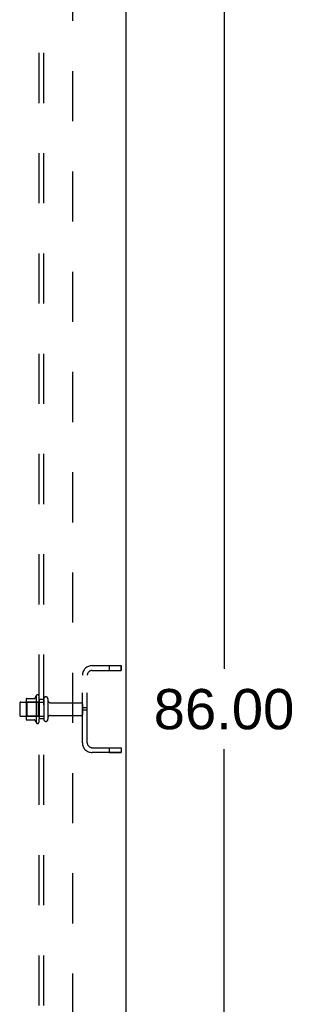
# Model space of a CAD drawing. Header units: inches. Extents: x 0 to 236, y 0 to 153.
# Tile 32 of 36: x 187 to 194, y 44 to 70. Entities that reach past the tile are written whole.
import ezdxf

# ---------------------------------------------------------------- set-up
doc = ezdxf.new("R2010")
doc.units = ezdxf.units.IN
doc.header["$LTSCALE"] = 12.986111
doc.header["$MEASUREMENT"] = 0
doc.linetypes.add('HIDDEN', pattern=[0.2, 0.1, -0.1])
doc.layers.get('0').update_dxf_attribs({"linetype": 'CONTINUOUS'})
for name, color, linetype in [('02___PRT_ALL_AXES', 7, 'CONTINUOUS'), ('DEFAULT_2', 8, 'HIDDEN'), ('DIMENSIONS', 7, 'CONTINUOUS')]:
    doc.layers.add(name, color=color, linetype=linetype)
doc.styles.get("Standard").update_dxf_attribs({"font": 'arial.ttf'})
doc.dimstyles.new('DIMSTYLE_1', dxfattribs={"dimtxt": 1.041667, "dimasz": 1.388889, "dimexe": 0.09, "dimexo": 0.07, "dimgap": 0.0375, "dimtad": 0, "dimtih": 1, "dimtoh": 1, "dimzin": 4, "dimdsep": 46, "dimtxsty": 'Standard', "dimblk": '_FILLED', "dimblk1": '_FILLED', "dimblk2": '_FILLED', "dimcen": 0.09, "dimazin": 1, "dimtfac": 1, "dimtdec": 3, "dimtofl": 0, "dimtmove": 0, "dimatfit": 3, "dimldrblk": '_FILLED', "dimfxl": 1, "dimtolj": 1, "dimtzin": 4, "dimarcsym": 0})

# ---------------------------------------------------------------- blocks, each defined once
blk = doc.blocks.new('_FILLED')
at = {"color": 0, "linetype": 'ByBlock'}
blk.add_solid([(0, 0), (-1, 0.2), (-1, -0.2)], dxfattribs=at)
blk = doc.blocks.new('*D15')
at = {"layer": 'DIMENSIONS', "color": 2, "linetype": 'Continuous'}
for p, q in [((190.183, 94.954), (193.188, 94.954)), ((191.938, 94.954), (191.938, 52.995)), ((191.938, 8.954), (191.938, 50.912)), ((190.183, 8.954), (193.188, 8.954))]:
    blk.add_line(p, q, dxfattribs=at)
at = {"layer": 'DIMENSIONS', "color": 2, "linetype": 'Continuous', "xscale": 1.3888888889, "yscale": 1.3888888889, "zscale": 1.3888888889}
for p, rotation in [((191.938, 94.954), 90), ((191.938, 8.954), 270)]:
    blk.add_blockref('_FILLED', p, dxfattribs=dict(at, rotation=rotation))
at = {"layer": 'DIMENSIONS', "color": 2, "linetype": 'Continuous', "insert": (191.938, 52.474), "char_height": 1.0417, "width": 3.64002, "attachment_point": 2, "line_spacing_factor": 0.9}
blk.add_mtext('86.00', dxfattribs=at)

msp = doc.modelspace()

# ---------------------------------------------------------------- linework, layer by layer
at = {"color": 7, "linetype": 'Continuous'}
msp.add_line((189.398, 94.829), (189.398, 9.079), dxfattribs=at)
at = {"layer": '02___PRT_ALL_AXES', "color": 8, "linetype": 'HIDDEN'}
for p, q in [((188.961, 53.079), (189.273, 53.079)), ((188.961, 53.079), (188.961, 52.954)), ((189.273, 53.079), (189.273, 52.954)), ((188.273, 51.079), (188.273, 52.829)), ((188.398, 51.079), (188.398, 52.829)), ((188.961, 52.954), (189.273, 52.954)), ((187.078, 52.309), (187.078, 51.598)), ((187.148, 52.204), (187.148, 52.288)), ((186.678, 52.137), (187.273, 52.137)), ((187.273, 52.204), (187.148, 52.204)), ((187.148, 52.204), (187.148, 51.704)), ((187.273, 52.204), (187.273, 51.704)), ((187.442, 52.12), (188.243, 52.12)), ((187.442, 51.788), (188.243, 51.788)), ((188.398, 51.985), (188.273, 51.985)), ((188.398, 51.922), (188.273, 51.922)), ((186.678, 51.771), (187.273, 51.771)), ((187.273, 51.704), (187.148, 51.704)), ((187.148, 51.62), (187.148, 51.704)), ((188.961, 50.954), (189.273, 50.954)), ((188.961, 50.954), (188.961, 50.829)), ((188.961, 50.829), (189.273, 50.829)), ((189.273, 50.954), (189.273, 50.829))]:
    msp.add_line(p, q, dxfattribs=at)
for centre, radius, start, end in [((187.679, 51.954), 0.698, 149.3369, 156.0321), ((187.11, 52.288), 0.0384, 0, 145.5503), ((187.679, 51.954), 0.698, 203.9679, 210.6631), ((187.11, 51.62), 0.0384, 214.4497, 360)]:
    msp.add_arc(centre, radius, start, end, dxfattribs=at)
at = {"layer": 'DEFAULT_2', "color": 8, "linetype": 'HIDDEN'}
for p, q in [((187.148, 13.11), (187.148, 90.797)), ((187.273, 13.11), (187.273, 90.797)), ((188.023, 15.235), (188.023, 88.672)), ((188.523, 53.079), (189.273, 53.079)), ((189.273, 52.954), (189.273, 53.079)), ((188.523, 52.954), (189.273, 52.954)), ((186.648, 52.107), (186.648, 51.801)), ((186.812, 52.209), (186.812, 51.698)), ((186.832, 52.137), (186.812, 52.157)), ((186.823, 52.231), (187.051, 52.231)), ((187.128, 52.137), (186.832, 52.137)), ((186.832, 52.137), (186.832, 51.77)), ((187.128, 52.137), (187.148, 52.157)), ((187.128, 52.137), (187.128, 51.77)), ((187.379, 52.218), (187.379, 51.689)), ((188.273, 52.09), (188.273, 51.818)), ((186.832, 51.77), (186.812, 51.75)), ((186.823, 51.676), (187.051, 51.676)), ((187.128, 51.77), (186.832, 51.77)), ((187.128, 51.77), (187.148, 51.75)), ((188.523, 50.954), (189.273, 50.954)), ((189.273, 50.829), (188.523, 50.829)), ((189.273, 50.954), (189.273, 50.829))]:
    msp.add_line(p, q, dxfattribs=at)
for centre, radius, start, end in [((188.523, 52.829), 0.25, 90, 180), ((188.523, 52.829), 0.125, 90, 180), ((186.678, 52.107), 0.03, 90, 180), ((186.954, 52.209), 0.141, 174.7919, 180), ((186.823, 52.221), 0.01, 90, 174.8062), ((187.032, 52.241), 0.01, 270, 336.0321), ((187.326, 52.218), 0.053, 0, 180), ((187.442, 52.182), 0.0625, 180, 270), ((188.243, 52.09), 0.03, 0, 90), ((186.678, 51.801), 0.03, 180, 270), ((187.442, 51.725), 0.0625, 90, 180), ((188.243, 51.818), 0.03, 270, 360), ((186.954, 51.698), 0.141, 180, 185.2081), ((186.823, 51.686), 0.01, 185.1938, 270), ((187.032, 51.666), 0.01, 23.9679, 90), ((187.326, 51.689), 0.053, 180, 360), ((188.523, 51.079), 0.25, 180, 270), ((188.523, 51.079), 0.125, 180, 270)]:
    msp.add_arc(centre, radius, start, end, dxfattribs=at)

# ---------------------------------------------------------------- dimensions: what is measured, and where the dimension line sits
at = {"layer": 'DIMENSIONS', "color": 2, "linetype": 'Continuous'}
dim = msp.add_linear_dim(base=(191.938, 8.954), p1=(190.113, 94.954), p2=(190.113, 8.954), angle=270, dimstyle='DIMSTYLE_1', dxfattribs=at)
dim.commit()
dim.dimension.update_dxf_attribs({"geometry": '*D15', "text_midpoint": (191.932, 51.948), "dimtype": 160})

doc.saveas('drawing.dxf')
